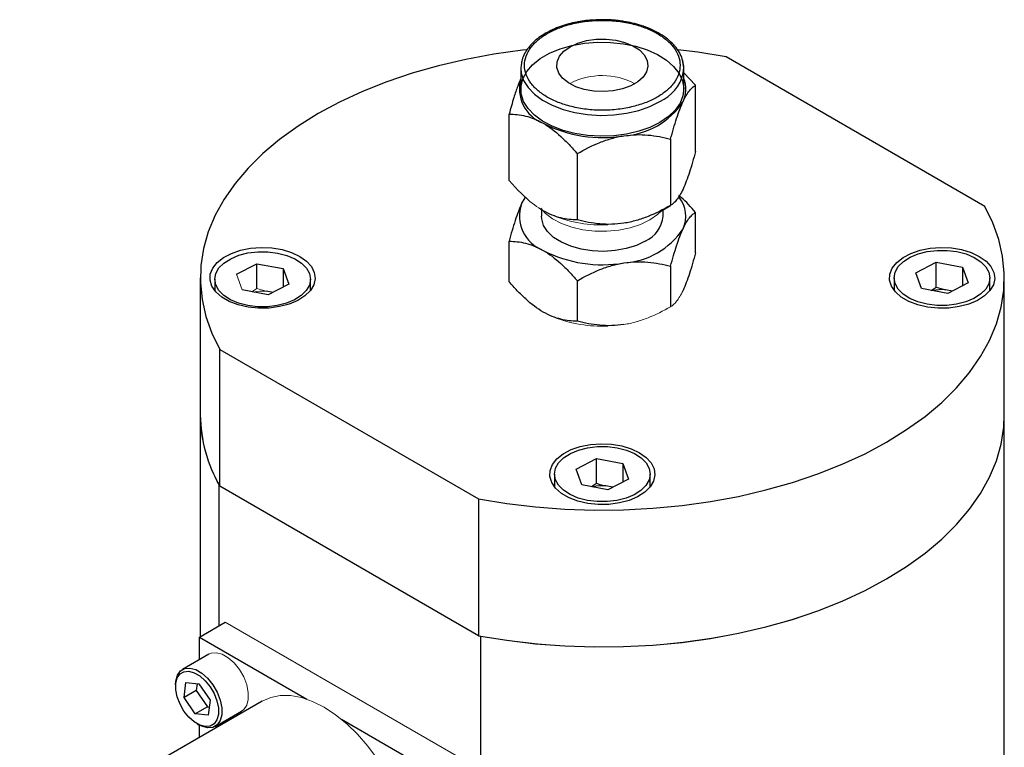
# Model space of a CAD drawing. Header units: millimetres. Extents: x 53 to 387, y 29 to 391.
# Tile 8 of 9: x 77 to 129, y 353 to 391. Entities that reach past the tile are written whole.
import ezdxf

# ---------------------------------------------------------------- set-up
doc = ezdxf.new("R2010")
doc.units = ezdxf.units.MM

msp = doc.modelspace()

# ---------------------------------------------------------------- linework, layer by layer
at = {"color": 7, "linetype": 'Continuous', "lineweight": 25}
for p, q in [((127.492, 381.509), (113.979, 389.311)), ((103.258, 388.717), (103.258, 387.628)), ((111.767, 387.628), (111.767, 388.717)), ((112.382, 387.83), (111.767, 388.478)), ((112.382, 384.37), (112.382, 387.83)), ((102.643, 382.864), (102.643, 386.324)), ((111.077, 385.019), (111.077, 381.559)), ((106.208, 380.806), (106.208, 384.266)), ((104.338, 381.343), (104.338, 380.991)), ((110.6, 381.284), (111.077, 381.559)), ((110.688, 380.991), (110.688, 381.334)), ((112.382, 379.081), (112.382, 381.193)), ((102.643, 377.575), (102.643, 379.687)), ((123.886, 378.036), (124.961, 378.592)), ((124.961, 378.592), (126.333, 378.332)), ((124.961, 377.299), (124.961, 378.592)), ((88.396, 377.962), (89.472, 378.517)), ((89.472, 378.517), (90.843, 378.258)), ((89.472, 377.225), (89.472, 378.517)), ((90.843, 378.258), (91.139, 377.442)), ((90.843, 378.258), (90.843, 377.289)), ((111.077, 378.382), (111.077, 376.27)), ((126.333, 378.332), (126.629, 377.517)), ((126.333, 378.332), (126.333, 377.364)), ((86.513, 377.777), (86.513, 370.632)), ((87.268, 377.702), (87.268, 377.109)), ((92.268, 377.122), (92.268, 377.702)), ((106.208, 375.517), (106.208, 377.629)), ((122.757, 377.777), (122.757, 377.122)), ((124.182, 377.221), (123.886, 378.036)), ((127.757, 377.109), (127.757, 377.777)), ((128.513, 370.632), (128.513, 377.777)), ((90.064, 376.886), (88.693, 377.146)), ((90.311, 377.014), (89.95, 377.082)), ((91.139, 377.442), (90.064, 376.886)), ((125.554, 376.961), (124.182, 377.221)), ((124.694, 377.124), (124.961, 377.299)), ((125.8, 377.089), (125.44, 377.157)), ((126.629, 377.517), (125.554, 376.961)), ((87.533, 374.044), (101.046, 366.243)), ((87.533, 366.899), (87.533, 374.044)), ((86.513, 370.632), (86.513, 359.044)), ((128.513, 352.75), (128.513, 370.632)), ((106.141, 367.792), (107.216, 368.348)), ((107.216, 368.348), (108.588, 368.088)), ((107.216, 367.055), (107.216, 368.348)), ((106.437, 366.977), (106.141, 367.792)), ((108.588, 368.088), (108.884, 367.273)), ((108.588, 368.088), (108.588, 367.12)), ((105.013, 367.533), (105.013, 366.868)), ((108.884, 367.273), (107.809, 366.717)), ((110.012, 366.868), (110.012, 367.533)), ((87.499, 359.614), (87.499, 366.959)), ((101.046, 359.098), (87.533, 366.899)), ((107.809, 366.717), (106.437, 366.977)), ((106.949, 366.88), (107.216, 367.055)), ((108.055, 366.845), (107.695, 366.913)), ((101.046, 366.243), (101.046, 359.098)), ((86.467, 359.018), (87.814, 359.796)), ((86.467, 359.018), (92.075, 355.781)), ((86.467, 357.848), (86.467, 359.018)), ((101.151, 359.079), (101.151, 341.196)), ((86.959, 358.132), (85.576, 357.334)), ((85.221, 356.549), (85.221, 356.445)), ((85.668, 355.864), (85.763, 356.646)), ((85.763, 356.646), (86.438, 356.579)), ((86.345, 356.589), (86.301, 356.229)), ((86.438, 356.579), (87.019, 355.731)), ((86.301, 356.229), (85.668, 355.864)), ((86.301, 356.229), (86.881, 355.381)), ((89.74, 355.684), (77.078, 348.374)), ((86.248, 355.015), (85.668, 355.864)), ((87.019, 355.731), (86.923, 354.949)), ((86.881, 355.381), (86.248, 355.015)), ((86.923, 354.949), (86.248, 355.015)), ((86.881, 355.381), (86.975, 355.371)), ((87.29, 354.364), (88.673, 355.163)), ((86.343, 354.501), (86.433, 354.449)), ((86.467, 353.795), (86.467, 354.43)), ((93.88, 354.739), (99.489, 351.501))]:
    msp.add_line(p, q, dxfattribs=at)
at = {"color": 144, "linetype": 'Continuous', "lineweight": 18}
for p, q in [((88.693, 377.146), (88.396, 377.962)), ((89.204, 377.049), (89.472, 377.225)), ((87.814, 359.796), (100.836, 352.279))]:
    msp.add_line(p, q, dxfattribs=at)
at = {"color": 7, "linetype": 'Continuous', "lineweight": 25, "flags": 128}
for points in [[(110.521, 385.891), (109.999, 385.635), (109.413, 385.431), (108.778, 385.283), (108.11, 385.196), (107.427, 385.173), (106.746, 385.212), (106.084, 385.315), (105.46, 385.477), (104.889, 385.695), (104.385, 385.963), (103.963, 386.274), (103.633, 386.62), (103.403, 386.992), (103.28, 387.381), (103.266, 387.776), (103.362, 388.168), (103.566, 388.545), (103.872, 388.899), (104.272, 389.22), (104.756, 389.499), (105.311, 389.73), (105.924, 389.907), (106.578, 390.024), (107.256, 390.08), (107.94, 390.072), (108.614, 390.001), (109.259, 389.868), (109.858, 389.677), (110.397, 389.433), (110.862, 389.143), (111.239, 388.813), (111.52, 388.453), (111.697, 388.071), (111.766, 387.678), (111.725, 387.283), (111.574, 386.897), (111.319, 386.531), (110.965, 386.193), (110.521, 385.891)], [(105.829, 389.845), (106.23, 390.031), (106.691, 390.163), (107.191, 390.235), (107.706, 390.243), (108.211, 390.187), (108.684, 390.069), (109.103, 389.896), (109.447, 389.675), (109.7, 389.416), (109.851, 389.132), (109.893, 388.835), (109.823, 388.541), (109.646, 388.262), (109.368, 388.011), (109.004, 387.801), (108.571, 387.641), (108.087, 387.539), (107.577, 387.498), (107.064, 387.523), (106.572, 387.61), (106.123, 387.756), (105.74, 387.955), (105.44, 388.196), (105.236, 388.469), (105.139, 388.761), (105.153, 389.058), (105.277, 389.347), (105.506, 389.613), (105.829, 389.845)], [(103.551, 389.682), (103.349, 389.659), (101.854, 389.451), (100.39, 389.181), (98.964, 388.85), (97.583, 388.459), (96.256, 388.011), (94.989, 387.508), (93.789, 386.953), (92.663, 386.349), (91.617, 385.699), (90.655, 385.006), (89.784, 384.275), (89.008, 383.509), (88.331, 382.712), (87.757, 381.888), (87.289, 381.043), (86.929, 380.18), (86.68, 379.304), (86.542, 378.421), (86.517, 377.533), (86.604, 376.647), (86.803, 375.767), (87.113, 374.898), (87.533, 374.044)], [(113.979, 389.311), (112.499, 389.553), (111.462, 389.683)], [(103.283, 388.984), (103.266, 388.865), (103.258, 388.717)], [(111.745, 388.466), (111.766, 388.766), (111.699, 389.156)], [(103.296, 381.644), (103.479, 381.956), (103.487, 381.967)], [(101.046, 366.243), (102.526, 366), (104.031, 365.821), (105.556, 365.706), (107.091, 365.656), (108.628, 365.671), (110.159, 365.75), (111.676, 365.894), (113.171, 366.102), (114.635, 366.372), (116.061, 366.704), (117.442, 367.094), (118.769, 367.542), (120.036, 368.045), (121.236, 368.6), (122.362, 369.204), (123.408, 369.854), (124.37, 370.547), (125.241, 371.278), (126.017, 372.045), (126.694, 372.841), (127.268, 373.665), (127.736, 374.51), (128.096, 375.373), (128.345, 376.249), (128.483, 377.133), (128.508, 378.02), (128.421, 378.906), (128.222, 379.786), (127.912, 380.656), (127.492, 381.509)], [(109.758, 379.695), (109.292, 379.473), (108.762, 379.306), (108.187, 379.2), (107.588, 379.159), (106.986, 379.184), (106.403, 379.274), (105.86, 379.426), (105.377, 379.635), (104.971, 379.893), (104.657, 380.19), (104.446, 380.517), (104.346, 380.861), (104.338, 380.991)], [(91.707, 378.899), (92.059, 378.65), (92.316, 378.366), (92.469, 378.057), (92.512, 377.736), (92.441, 377.418), (92.261, 377.114), (91.979, 376.837), (91.606, 376.599), (91.158, 376.409), (90.652, 376.274), (90.11, 376.202), (89.554, 376.194), (89.006, 376.25), (88.489, 376.369), (88.025, 376.546), (87.631, 376.773), (87.325, 377.042), (87.119, 377.34), (87.02, 377.656), (87.035, 377.977), (87.16, 378.29), (87.393, 378.582), (87.722, 378.841), (88.135, 379.056), (88.614, 379.219), (89.141, 379.323), (89.693, 379.364), (90.248, 379.339), (90.783, 379.251), (91.276, 379.102), (91.707, 378.899)], [(87.321, 377.406), (87.268, 377.706), (87.324, 378.006), (87.487, 378.293), (87.749, 378.553), (88.1, 378.777), (88.524, 378.954), (89.002, 379.076), (89.513, 379.138), (90.036, 379.137), (90.547, 379.073), (91.024, 378.95), (91.446, 378.772), (91.794, 378.547), (92.054, 378.285), (92.215, 377.998), (92.268, 377.698), (92.212, 377.398), (92.049, 377.111), (91.786, 376.85), (91.436, 376.627), (91.012, 376.45), (90.534, 376.328), (90.022, 376.266), (89.5, 376.267), (88.989, 376.331), (88.512, 376.454), (88.09, 376.632), (87.741, 376.857), (87.481, 377.119), (87.321, 377.406)], [(127.207, 378.899), (127.559, 378.65), (127.816, 378.366), (127.969, 378.057), (128.012, 377.736), (127.941, 377.418), (127.761, 377.114), (127.479, 376.837), (127.106, 376.599), (126.658, 376.409), (126.152, 376.274), (125.61, 376.202), (125.054, 376.194), (124.506, 376.25), (123.989, 376.369), (123.525, 376.546), (123.131, 376.773), (122.825, 377.042), (122.619, 377.34), (122.52, 377.656), (122.535, 377.977), (122.66, 378.29), (122.893, 378.582), (123.222, 378.841), (123.635, 379.056), (124.114, 379.219), (124.641, 379.323), (125.193, 379.364), (125.748, 379.339), (126.283, 379.251), (126.776, 379.102), (127.207, 378.899)], [(122.811, 377.48), (122.757, 377.781), (122.814, 378.081), (122.976, 378.367), (123.239, 378.628), (123.59, 378.852), (124.013, 379.028), (124.491, 379.15), (125.003, 379.212), (125.526, 379.212), (126.037, 379.148), (126.513, 379.024), (126.935, 378.846), (127.284, 378.622), (127.544, 378.36), (127.704, 378.073), (127.757, 377.773), (127.701, 377.473), (127.539, 377.186), (127.276, 376.925), (126.925, 376.701), (126.502, 376.525), (126.023, 376.403), (125.512, 376.341), (124.989, 376.342), (124.478, 376.405), (124.002, 376.529), (123.58, 376.707), (123.231, 376.932), (122.971, 377.193), (122.811, 377.48)], [(101.046, 359.098), (102.526, 358.856), (104.031, 358.677), (105.556, 358.562), (107.091, 358.511), (108.628, 358.526), (110.159, 358.605), (111.676, 358.75), (113.171, 358.957), (114.635, 359.227), (116.061, 359.559), (117.442, 359.95), (118.769, 360.398), (120.036, 360.9), (121.236, 361.455), (122.362, 362.06), (123.408, 362.71), (124.37, 363.402), (125.241, 364.134), (126.017, 364.9), (126.694, 365.697), (127.268, 366.52), (127.736, 367.365), (128.096, 368.228), (128.345, 369.104), (128.483, 369.988), (128.513, 370.632)], [(109.457, 368.652), (109.809, 368.403), (110.066, 368.119), (110.219, 367.81), (110.262, 367.49), (110.191, 367.171), (110.011, 366.867), (109.729, 366.59), (109.356, 366.352), (108.908, 366.162), (108.402, 366.028), (107.86, 365.955), (107.304, 365.947), (106.756, 366.003), (106.239, 366.123), (105.775, 366.299), (105.381, 366.527), (105.075, 366.795), (104.869, 367.093), (104.77, 367.409), (104.785, 367.73), (104.91, 368.043), (105.143, 368.335), (105.472, 368.594), (105.885, 368.809), (106.364, 368.972), (106.891, 369.076), (107.443, 369.117), (107.998, 369.092), (108.533, 369.004), (109.026, 368.855), (109.457, 368.652)], [(105.066, 367.236), (105.013, 367.537), (105.069, 367.837), (105.231, 368.123), (105.494, 368.384), (105.845, 368.608), (106.268, 368.784), (106.747, 368.906), (107.258, 368.968), (107.781, 368.968), (108.292, 368.904), (108.768, 368.781), (109.19, 368.603), (109.539, 368.378), (109.799, 368.116), (109.959, 367.829), (110.012, 367.529), (109.956, 367.229), (109.794, 366.942), (109.531, 366.681), (109.18, 366.457), (108.757, 366.281), (108.278, 366.159), (107.767, 366.097), (107.244, 366.098), (106.733, 366.161), (106.257, 366.285), (105.835, 366.463), (105.486, 366.688), (105.226, 366.949), (105.066, 367.236)], [(85.221, 356.549), (85.231, 356.725), (85.313, 357.031), (85.471, 357.256), (85.695, 357.386), (85.969, 357.41), (86.274, 357.329), (86.591, 357.146), (86.897, 356.875), (87.171, 356.534), (87.395, 356.147), (87.553, 355.739), (87.635, 355.339), (87.635, 354.973), (87.553, 354.667), (87.395, 354.442), (87.171, 354.312), (86.897, 354.288), (86.592, 354.37), (86.433, 354.449)], [(87.38, 355.695), (87.456, 355.325), (87.456, 354.986), (87.381, 354.703), (87.234, 354.494), (87.027, 354.374), (86.773, 354.352), (86.49, 354.427), (86.197, 354.596), (85.914, 354.847), (85.66, 355.163), (85.453, 355.522), (85.306, 355.899), (85.23, 356.27), (85.23, 356.608), (85.306, 356.892), (85.452, 357.1), (85.66, 357.22), (85.913, 357.243), (86.196, 357.167), (86.489, 356.998), (86.772, 356.747), (87.026, 356.432), (87.234, 356.073), (87.38, 355.695)]]:
    msp.add_lwpolyline(points, dxfattribs=at)
at = {"color": 8, "linetype": 'Continuous', "lineweight": 25, "flags": 128}
msp.add_lwpolyline([(103.258, 388.717), (103.28, 388.47), (103.403, 388.081), (103.633, 387.709), (103.963, 387.363), (104.385, 387.052), (104.889, 386.784), (105.46, 386.566), (106.084, 386.403), (106.746, 386.301), (107.427, 386.261), (108.11, 386.285), (108.778, 386.372), (109.413, 386.52), (109.999, 386.724), (110.521, 386.98)], dxfattribs=at)
at = {"color": 144, "linetype": 'Continuous', "lineweight": 18, "flags": 128}
for points in [[(104.302, 381.407), (104.535, 381.156), (104.917, 380.866), (105.382, 380.621), (105.916, 380.427), (106.501, 380.291), (107.119, 380.218), (107.749, 380.21), (108.372, 380.267), (108.967, 380.387), (109.515, 380.567), (109.999, 380.8)], [(109.999, 380.8), (110.403, 381.08), (110.639, 381.306)], [(101.151, 359.079), (102.625, 358.842), (104.125, 358.668), (105.643, 358.557), (107.171, 358.51), (108.701, 358.528), (110.224, 358.61), (111.733, 358.756), (113.22, 358.965), (114.676, 359.236), (116.095, 359.567), (117.468, 359.958), (118.787, 360.404), (120.048, 360.905), (121.241, 361.458), (122.362, 362.06), (123.404, 362.707), (124.361, 363.396), (125.229, 364.123), (126.003, 364.885), (126.679, 365.677), (127.253, 366.496), (127.722, 367.337), (128.084, 368.195), (128.337, 369.066), (128.479, 369.946), (128.513, 370.632)], [(86.959, 358.132), (87.078, 358.184), (87.352, 358.209), (87.657, 358.127), (87.974, 357.944), (88.28, 357.673), (88.554, 357.333), (88.778, 356.945), (88.936, 356.537)], [(88.936, 356.537), (89.018, 356.137), (89.018, 355.771), (88.936, 355.466), (88.778, 355.24), (88.673, 355.163)], [(96.38, 351.651), (96.216, 351.945), (95.766, 352.661), (95.268, 353.333), (94.731, 353.949), (94.163, 354.499), (93.576, 354.973), (92.978, 355.364), (92.38, 355.663), (91.793, 355.868), (91.225, 355.973), (90.688, 355.977), (90.19, 355.88), (89.74, 355.684)]]:
    msp.add_lwpolyline(points, dxfattribs=at)
at = {"color": 144, "linetype": 'Continuous', "lineweight": 18}
for centre, radius, start, end in [((107.511, 384.703), 3.636, 62.0027, 117.5644), ((107.472, 387.386), 6.843, 248.6781, 272.7236), ((89.766, 374.975), 2.115, 85.0191, 103.2014), ((107.472, 382.097), 6.843, 248.6781, 272.7236), ((94.031, 370.683), 7.519, 180.392, 209.6888)]:
    msp.add_arc(centre, radius, start, end, dxfattribs=at)
at = {"color": 8, "linetype": 'Continuous', "lineweight": 25}
msp.add_arc((109.595, 388.99), 2.213, 294.7419, 346.3011, dxfattribs=at)
at = {"color": 7, "linetype": 'Continuous', "lineweight": 25}
for centre, radius, start, end in [((105.117, 387.654), 1.936, 163.8319, 249.0636), ((110.371, 387.627), 1.506, 334.3841, 22.0747), ((108.404, 389.172), 3.985, 273.4335, 326.5611), ((107.505, 391.798), 6.701, 242.6428, 279.7711), ((110.273, 380.994), 1.597, 335.8003, 38.5718), ((105.105, 381.004), 1.919, 160.539, 249.2579), ((109.121, 381.134), 1.573, 293.8664, 354.8134), ((108.404, 382.535), 3.985, 273.4335, 326.5611), ((107.505, 385.161), 6.701, 242.6428, 279.7711), ((125.256, 375.05), 2.115, 85.0191, 103.2014), ((94.1, 370.7), 7.588, 180.5143, 210.0596), ((107.511, 364.806), 2.115, 85.0191, 103.2014)]:
    msp.add_arc(centre, radius, start, end, dxfattribs=at)
for points, knots in [([(106.389, 391.161), (106.317, 391.15), (106.1, 391.117), (105.745, 391.032), (105.325, 390.903), (104.918, 390.74), (104.537, 390.546), (104.192, 390.321), (103.89, 390.068), (103.637, 389.789), (103.442, 389.483), (103.314, 389.186), (103.289, 388.988), (103.278, 388.904)], [0, 0, 0, 0, 0.042995, 0.129848, 0.222034, 0.317137, 0.414288, 0.512906, 0.612767, 0.713911, 0.816776, 0.922329, 1, 1, 1, 1]), ([(110.386, 387.214), (110.561, 387.315), (110.889, 387.542), (111.271, 387.94), (111.519, 388.392), (111.605, 388.873), (111.519, 389.353), (111.271, 389.805), (110.889, 390.203), (110.402, 390.541), (109.817, 390.822), (109.127, 391.042), (108.345, 391.186), (107.513, 391.235), (106.68, 391.186), (105.898, 391.042), (105.208, 390.822), (104.623, 390.541), (104.136, 390.203), (103.754, 389.805), (103.506, 389.353), (103.42, 388.873), (103.506, 388.392), (103.754, 387.94), (104.136, 387.542), (104.623, 387.204), (105.208, 386.923), (105.898, 386.703), (106.68, 386.56), (107.513, 386.51), (108.345, 386.56), (109.127, 386.703), (109.817, 386.923), (110.211, 387.112), (110.386, 387.214)], [0, 0, 0, 0, 0.029129, 0.0600028, 0.0921602, 0.125, 0.1578398, 0.1899972, 0.220871, 0.25, 0.279129, 0.3100028, 0.3421602, 0.375, 0.4078398, 0.4399972, 0.470871, 0.5, 0.529129, 0.5600028, 0.5921602, 0.625, 0.6578398, 0.6899972, 0.720871, 0.75, 0.779129, 0.8100028, 0.8421602, 0.875, 0.9078398, 0.9399972, 0.970871, 1, 1, 1, 1]), ([(107.513, 391.254), (107.293, 391.248), (106.985, 391.239), (106.611, 391.2), (106.458, 391.173), (106.389, 391.161)], [0, 0, 0, 0, 0.5781, 0.811051, 1, 1, 1, 1]), ([(108.383, 391.199), (108.352, 391.203), (108.187, 391.226), (107.896, 391.247), (107.635, 391.252), (107.513, 391.254)], [0, 0, 0, 0, 0.107462, 0.580244, 1, 1, 1, 1]), ([(111.733, 388.445), (111.745, 388.508), (111.784, 388.697), (111.751, 389.013), (111.639, 389.377), (111.442, 389.719), (111.173, 390.034), (110.839, 390.32), (110.449, 390.57), (110.016, 390.782), (109.557, 390.953), (109.097, 391.079), (108.706, 391.158), (108.47, 391.188), (108.383, 391.199)], [0, 0, 0, 0, 0.049294, 0.148023, 0.243115, 0.338257, 0.43295, 0.526773, 0.619484, 0.710664, 0.799346, 0.882444, 0.956891, 1, 1, 1, 1]), ([(103.258, 388.189), (103.203, 388.06), (103.078, 387.768), (102.87, 387.138), (102.725, 386.617), (102.643, 386.324)], [0, 0, 0, 0, 0.257209, 0.582269, 1, 1, 1, 1]), ([(111.729, 386.976), (111.844, 387.223), (111.955, 387.407), (112.119, 387.613), (112.173, 387.67), (112.279, 387.764), (112.331, 387.8), (112.382, 387.83)], [0, 0, 0, 0, 0.5, 0.5, 0.75, 0.75, 1, 1, 1, 1]), ([(111.077, 385.019), (111.179, 385.4), (111.284, 385.763), (111.446, 386.259), (111.501, 386.417), (111.614, 386.713), (111.672, 386.852), (111.729, 386.976)], [0, 0, 0, 0, 0.5, 0.5, 0.75, 0.75, 1, 1, 1, 1]), ([(102.643, 386.324), (102.923, 386.324), (103.208, 386.296), (103.652, 386.186), (103.803, 386.138), (104.11, 386.014), (104.268, 385.937), (104.426, 385.846)], [0, 0, 0, 0, 0.5, 0.5, 0.75, 0.75, 1, 1, 1, 1]), ([(104.426, 385.846), (104.738, 385.665), (105.043, 385.434), (105.49, 385.029), (105.638, 384.884), (105.927, 384.583), (106.068, 384.427), (106.208, 384.266)], [0, 0, 0, 0, 0.5, 0.5, 0.75, 0.75, 1, 1, 1, 1]), ([(108.642, 385.194), (109.07, 385.26), (109.486, 385.269), (110.097, 385.216), (110.299, 385.188), (110.693, 385.115), (110.887, 385.07), (111.077, 385.019)], [0, 0, 0, 0, 0.5, 0.5, 0.75, 0.75, 1, 1, 1, 1]), ([(106.208, 384.266), (106.589, 384.486), (106.98, 384.683), (107.586, 384.924), (107.791, 384.995), (108.211, 385.113), (108.427, 385.161), (108.642, 385.194)], [0, 0, 0, 0, 0.5, 0.5, 0.75, 0.75, 1, 1, 1, 1]), ([(112.382, 384.37), (112.279, 383.988), (112.175, 383.626), (112.012, 383.13), (111.957, 382.972), (111.845, 382.676), (111.787, 382.537), (111.729, 382.413)], [0, 0, 0, 0, 0.5, 0.5, 0.75, 0.75, 1, 1, 1, 1]), ([(111.729, 382.413), (111.615, 382.166), (111.503, 381.982), (111.34, 381.776), (111.286, 381.719), (111.18, 381.625), (111.128, 381.589), (111.077, 381.559)], [0, 0, 0, 0, 0.5, 0.5, 0.75, 0.75, 1, 1, 1, 1]), ([(103.495, 381.99), (103.456, 381.937), (103.39, 381.847), (103.323, 381.702), (103.296, 381.644)], [0, 0, 0, 0, 0.5935186, 1, 1, 1, 1]), ([(112.382, 381.193), (112.141, 381.475), (111.859, 381.805), (111.551, 382.048), (111.507, 382.083)], [0, 0, 0, 0, 0.856957, 1, 1, 1, 1]), ([(103.296, 381.644), (103.181, 381.397), (103.07, 381.101), (102.906, 380.601), (102.852, 380.425), (102.746, 380.063), (102.694, 379.877), (102.643, 379.687)], [0, 0, 0, 0, 0.5, 0.5, 0.75, 0.75, 1, 1, 1, 1]), ([(106.208, 380.806), (105.928, 380.806), (105.643, 380.834), (105.199, 380.943), (105.049, 380.991), (104.741, 381.115), (104.583, 381.192), (104.426, 381.283)], [0, 0, 0, 0, 0.5, 0.5, 0.75, 0.75, 1, 1, 1, 1]), ([(111.077, 381.559), (110.695, 381.339), (110.305, 381.141), (109.699, 380.901), (109.493, 380.83), (109.073, 380.712), (108.858, 380.664), (108.642, 380.631)], [0, 0, 0, 0, 0.5, 0.5, 0.75, 0.75, 1, 1, 1, 1]), ([(111.729, 380.339), (111.844, 380.586), (111.955, 380.77), (112.119, 380.976), (112.173, 381.033), (112.279, 381.127), (112.331, 381.164), (112.382, 381.193)], [0, 0, 0, 0, 0.5, 0.5, 0.75, 0.75, 1, 1, 1, 1]), ([(108.642, 380.631), (108.215, 380.565), (107.799, 380.556), (107.188, 380.609), (106.986, 380.637), (106.592, 380.71), (106.398, 380.755), (106.208, 380.806)], [0, 0, 0, 0, 0.5, 0.5, 0.75, 0.75, 1, 1, 1, 1]), ([(111.077, 378.382), (111.179, 378.764), (111.284, 379.126), (111.446, 379.623), (111.501, 379.78), (111.614, 380.076), (111.672, 380.215), (111.729, 380.339)], [0, 0, 0, 0, 0.5, 0.5, 0.75, 0.75, 1, 1, 1, 1]), ([(102.643, 379.687), (102.923, 379.687), (103.208, 379.659), (103.652, 379.549), (103.803, 379.501), (104.11, 379.377), (104.268, 379.3), (104.426, 379.209)], [0, 0, 0, 0, 0.5, 0.5, 0.75, 0.75, 1, 1, 1, 1]), ([(104.426, 379.209), (104.738, 379.029), (105.043, 378.797), (105.49, 378.392), (105.638, 378.247), (105.927, 377.946), (106.068, 377.79), (106.208, 377.629)], [0, 0, 0, 0, 0.5, 0.5, 0.75, 0.75, 1, 1, 1, 1]), ([(112.382, 379.081), (112.279, 378.7), (112.175, 378.337), (112.012, 377.841), (111.957, 377.683), (111.845, 377.387), (111.787, 377.249), (111.729, 377.124)], [0, 0, 0, 0, 0.5, 0.5, 0.75, 0.75, 1, 1, 1, 1]), ([(108.642, 378.557), (109.07, 378.623), (109.486, 378.632), (110.097, 378.579), (110.299, 378.551), (110.693, 378.478), (110.887, 378.433), (111.077, 378.382)], [0, 0, 0, 0, 0.5, 0.5, 0.75, 0.75, 1, 1, 1, 1]), ([(106.208, 377.629), (106.589, 377.849), (106.98, 378.047), (107.586, 378.287), (107.791, 378.358), (108.211, 378.476), (108.427, 378.524), (108.642, 378.557)], [0, 0, 0, 0, 0.5, 0.5, 0.75, 0.75, 1, 1, 1, 1]), ([(104.426, 375.995), (104.113, 376.175), (103.808, 376.407), (103.361, 376.812), (103.213, 376.957), (102.924, 377.257), (102.783, 377.414), (102.643, 377.575)], [0, 0, 0, 0, 0.5, 0.5, 0.75, 0.75, 1, 1, 1, 1]), ([(106.208, 375.517), (105.928, 375.517), (105.643, 375.545), (105.199, 375.655), (105.049, 375.703), (104.741, 375.827), (104.583, 375.904), (104.426, 375.995)], [0, 0, 0, 0, 0.5, 0.5, 0.75, 0.75, 1, 1, 1, 1]), ([(108.642, 375.342), (108.215, 375.276), (107.799, 375.267), (107.188, 375.32), (106.986, 375.348), (106.592, 375.421), (106.398, 375.466), (106.208, 375.517)], [0, 0, 0, 0, 0.5, 0.5, 0.75, 0.75, 1, 1, 1, 1])]:
    msp.add_open_spline(points, degree=3, knots=knots, dxfattribs=at)
at = {"color": 144, "linetype": 'Continuous', "lineweight": 18}
for points in [[(104.426, 381.283), (104.113, 381.464), (103.808, 381.695), (103.361, 382.101), (103.213, 382.245), (102.924, 382.546), (102.783, 382.703), (102.643, 382.864)], [(111.729, 377.124), (111.615, 376.878), (111.503, 376.693), (111.34, 376.487), (111.286, 376.43), (111.18, 376.337), (111.128, 376.3), (111.077, 376.27)], [(111.077, 376.27), (110.695, 376.05), (110.305, 375.853), (109.699, 375.612), (109.493, 375.542), (109.073, 375.423), (108.858, 375.376), (108.642, 375.342)]]:
    msp.add_open_spline(points, degree=3, knots=[0, 0, 0, 0, 0.5, 0.5, 0.75, 0.75, 1, 1, 1, 1], dxfattribs=at)
msp.add_open_spline([(89.472, 377.225), (89.63, 377.17), (89.789, 377.121), (89.95, 377.082)], degree=3, dxfattribs=at)
at = {"color": 7, "linetype": 'Continuous', "lineweight": 25}
for points in [[(124.961, 377.299), (125.12, 377.244), (125.279, 377.196), (125.44, 377.157)], [(107.216, 367.055), (107.375, 367.001), (107.534, 366.952), (107.695, 366.913)]]:
    msp.add_open_spline(points, degree=3, dxfattribs=at)

doc.saveas('drawing.dxf')
